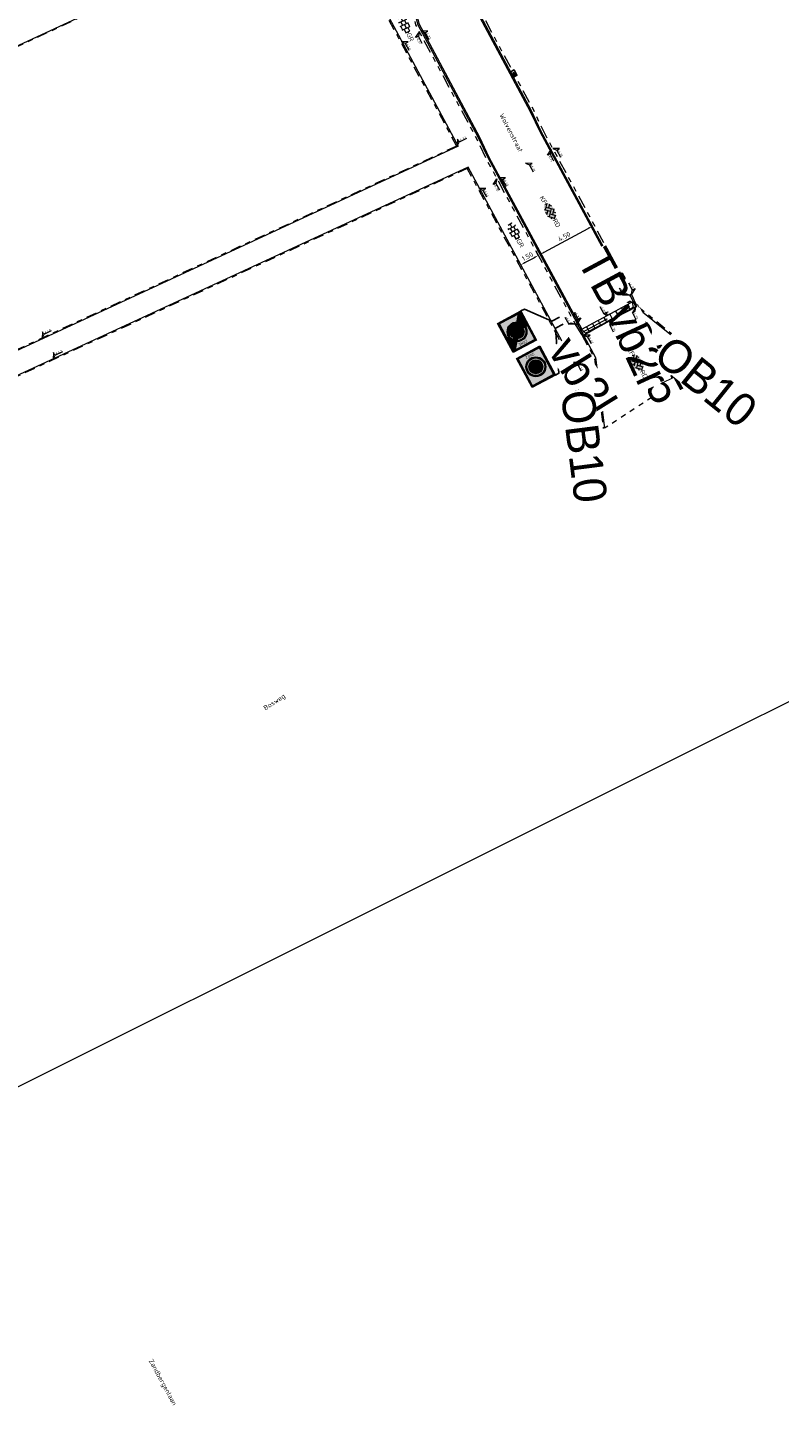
# Model space of a CAD drawing. Header units: metres. Extents: x 155090 to 155676, y 461362 to 461889.
# Tile 8 of 98: x 155318 to 155375, y 461397 to 461503. Entities that reach past the tile are written whole.
import ezdxf
from ezdxf.enums import TextEntityAlignment as Align

# ---------------------------------------------------------------- set-up
doc = ezdxf.new("R2018")
doc.units = ezdxf.units.M
for name, pattern in [('VH-OPSLUITBAND-SO', [10, 4, -2, 2, -2]), ('VH-TROTTOIRBAND_130-150', [15, 5, -2, 2, -2, 2, -2]), ('XX-HIDDEN', [4, 2, -2]), ('ZZ-HIDDEN-SO', [4, 2, -2])]:
    doc.linetypes.add(name, pattern=pattern)
doc.layers.get('0').update_dxf_attribs({"lineweight": 18})
doc.layers.get('Defpoints').update_dxf_attribs({"lineweight": 18})
for name, color, linetype, lineweight in [('B-WE-VH-KANTOPSLUITING_OPSLUITBAND_60X200-G', 150, 'VH-OPSLUITBAND-SO', 18), ('B-WE-VH-MATERIAALGRENS-G', 7, 'ZZ-HIDDEN-SO', 18), ('N-WE-IE-MEUBILAIR_WEGMEUBILAIR-S-200', 7, 'Continuous', 25), ('N-WE-RI-OVERIG_RIOOLPUT_INSPECTIE-S-200', 10, 'Continuous', 25), ('N-WE-VH-KANTOPSLUITING-T18', 10, 'Continuous', 18), ('N-WE-VH-KANTOPSLUITING_INRIT-130 150-S', 210, 'Continuous', 18), ('N-WE-VH-KANTOPSLUITING_OPSLUITBAND_100X200-G', 150, 'VH-OPSLUITBAND-SO', 18), ('N-WE-VH-KANTOPSLUITING_TROTTOIRBAND_130 150X250-G', 210, 'VH-TROTTOIRBAND_130-150', 18), ('N-WE-VH-KANTOPSLUITING_VERLOOPBAND-S', 7, 'Continuous', 18), ('N-WE-VH-KANTOPSLUITING_VOORKANT_BAND-G', 50, 'Continuous', 18), ('N-WE-VH-KANTVERHARDING_STREKLAAG-G', 60, 'Continuous', 18), ('N-WE-VH-MATERIAAL_GRENS-G', 7, 'XX-HIDDEN', 18), ('N-WE-VH-VERHARDING_SBS-KF-KLEUR-KV-S', 7, 'Continuous', 18), ('N-WE-VH-VERHARDING_TEGEL-KLEUR-DUN-S', 7, 'Continuous', 18), ('N-WE-VW-VERKEERSTEKEN_BORD_ZONEBORD-S-200', 7, 'Continuous', 25), ('X-XX-AL-HOOGTELABEL-S', 7, 'Continuous', 18), ('X-XX-AL-M', 7, 'Continuous', 18), ('X-XX-AL-T18', 10, 'Continuous', 18)]:
    doc.layers.add(name, color=color, linetype=linetype, lineweight=lineweight)
doc.layers.add('N-WE-RI-HWA_KOLK-S-200', color=150, linetype='Continuous', lineweight=25, true_color=0x007fff)
doc.layers.add('N-WE-VH-KANTOPSLUITING_INRIT-130 150-G', color=130, linetype='Continuous', lineweight=18, plot=False)
doc.layers.add('X-XX-AL-HULPLIJN', color=4, linetype='Continuous', lineweight=18, plot=False)
doc.styles.add('NLCS-ISO', font='NLCS-ISO.ttf')
doc.styles.add('NLCS-ISO-M200-T18', font='NLCS-ISO.ttf', dxfattribs={"height": 0.36})
doc.styles.add('NLCS-RVV-M200-T25', font='NLCS-RVV.ttf')
doc.dimstyles.new('NLCS-M200-T18-PIJL_L2_H1', dxfattribs={"dimscale": 0.2, "dimtxt": 2.5, "dimasz": 1.8, "dimexe": 2, "dimexo": 2, "dimgap": 0.7, "dimtad": 1, "dimzin": 0, "dimdsep": 46, "dimtxsty": 'NLCS-ISO-M200-T18', "dimcen": 0, "dimdle": 2, "dimclrd": 256, "dimclre": 256, "dimclrt": 10, "dimadec": 1, "dimazin": 0, "dimtfac": 1, "dimtdec": 3, "dimtofl": 0, "dimtmove": 0, "dimatfit": 3, "dimfxl": 2, "dimfxlon": 1, "dimtfillclr": 256, "dimtolj": 1, "dimtzin": 0, "dimlwd": -1, "dimlwe": -1, "dimarcsym": 0})

# ---------------------------------------------------------------- blocks, each defined once
blk = doc.blocks.new('*U32')
h = blk.add_hatch(color=254)
h.dxf.hatch_style = 1
edge = h.paths.add_edge_path()
edge.add_ellipse((-0.07, -0.2), major_axis=(-3.43, 0), ratio=0.525143, start_angle=0, end_angle=360)
at = {"lineweight": 9}
for p, q in [((-3.44, -0.47), (-2.97, 0)), ((-3.31, 0.34), (-1.48, -1.48)), ((-2.52, 1.03), (-1.48, 0)), ((-2.23, -0.74), (0, 1.48)), ((-2.23, 0.74), (-1.57, 1.4)), ((-1.77, -1.77), (0, 0)), ((-0.74, 0.74), (1.48, -1.48)), ((-0.1, 1.58), (1.48, 0)), ((0.74, 0.74), (1.4, 1.4)), ((0.74, -0.74), (2.46, 0.98)), ((1.06, -1.91), (2.97, 0)), ((2.23, 0.74), (3.31, -0.34)), ((-0.74, -0.74), (0.5, -1.99)), ((-0.52, -2), (0, -1.48)), ((2.23, -0.74), (2.72, -1.24))]:
    blk.add_line(p, q, dxfattribs=at)
at = {"style": 'NLCS-ISO'}
blk.add_attdef('FORMAAT', text='', height=1.8, dxfattribs=at).set_placement((-3.47, -0.22), align=Align.MIDDLE_RIGHT)
blk.add_attdef('KLEUR', text='', height=1.8, dxfattribs=at).set_placement((3.32, -0.22), align=Align.MIDDLE_LEFT)
blk = doc.blocks.new('*U46')
at = {"lineweight": 9}
for p, q in [((-3.08, 0.75), (-3, 0.75)), ((-3, -0.83), (-3, 0.83)), ((-3, 0), (-1.5, 0)), ((-1.84, 1.5), (-1.5, 1.5)), ((-1.5, -1.6), (-1.5, 1.6)), ((-1.5, 0.75), (0, 0.75)), ((0, -1.78), (0, 1.78)), ((0, 1.5), (1.5, 1.5)), ((0, 0), (1.5, 0)), ((1.5, -1.6), (1.5, 1.6)), ((1.5, 0.75), (3, 0.75)), ((3, -0.83), (3, 0.83)), ((3, 0), (3.39, 0)), ((-3.08, -0.75), (-3, -0.75)), ((-1.84, -1.5), (-1.5, -1.5)), ((-1.5, -0.75), (0, -0.75)), ((0, -1.5), (1.5, -1.5)), ((1.5, -0.75), (3, -0.75))]:
    blk.add_line(p, q, dxfattribs=at)
at = {"style": 'NLCS-ISO'}
blk.add_attdef('FORMAAT', text='', height=1.8, dxfattribs=at).set_placement((-3.18, 0), align=Align.MIDDLE_RIGHT)
blk.add_attdef('KLEUR', text='', height=1.8, dxfattribs=at).set_placement((3.49, 0), align=Align.MIDDLE_LEFT)
blk = doc.blocks.new('*U50')
at = {"lineweight": 30, "flags": 106}
blk.add_attdef('OB', text='', height=0.36, dxfattribs=at).set_placement((0, 0.1), align=Align.BOTTOM_CENTER)
blk = doc.blocks.new('N-SVH-INRITELEMENT_130 150_200X450X500_LINKS')
for p, q in [((0, 0), (0, 0.45)), ((0, 0.45), (0.5, 0.45)), ((0, 0), (0.5, 0)), ((0.09, 0), (0.2, 0.4)), ((0.2, 0.4), (0.5, 0.4)), ((0.5, 0), (0.5, 0.45))]:
    blk.add_line(p, q)
blk = doc.blocks.new('N-SVH-INRITELEMENT_130 150_200X450X500_MIDDEN')
for p, q in [((0, 0), (0, 0.45)), ((0, 0.45), (0.5, 0.45)), ((0, 0.4), (0.5, 0.4)), ((0, 0), (0.5, 0)), ((0.5, 0), (0.5, 0.45))]:
    blk.add_line(p, q)
blk = doc.blocks.new('N-SVH-INRITELEMENT_130 150_200X450X500_RECHTS')
for p, q in [((0, 0), (0, 0.45)), ((0, 0.45), (0.5, 0.45)), ((0, 0.4), (0.3, 0.4)), ((0, 0), (0.5, 0)), ((0.3, 0.4), (0.41, 0)), ((0.5, 0), (0.5, 0.45))]:
    blk.add_line(p, q)
blk = doc.blocks.new('*U205')
for name, p in [('N-SVH-INRITELEMENT_130 150_200X450X500_LINKS', (0, 0)), ('N-SVH-INRITELEMENT_130 150_200X450X500_MIDDEN', (0.5, 0)), ('N-SVH-INRITELEMENT_130 150_200X450X500_MIDDEN', (1, 0)), ('N-SVH-INRITELEMENT_130 150_200X450X500_MIDDEN', (1.5, 0)), ('N-SVH-INRITELEMENT_130 150_200X450X500_MIDDEN', (2, 0)), ('N-SVH-INRITELEMENT_130 150_200X450X500_MIDDEN', (2.5, 0)), ('N-SVH-INRITELEMENT_130 150_200X450X500_MIDDEN', (3, 0)), ('N-SVH-INRITELEMENT_130 150_200X450X500_MIDDEN', (3.5, 0)), ('N-SVH-INRITELEMENT_130 150_200X450X500_RECHTS', (4, 0))]:
    blk.add_blockref(name, p)
blk = doc.blocks.new('SVH-VERLOOPBAND_TROTTOIRBAND 130 150X250 HD_OPSLUITBAND 100X200 HD_RECHTS_L1000-MM_DYN')
blk.add_lwpolyline([(1000, 100), (900, 100), (100, 150), (0, 150), (0, 0), (1000, 0)], close=True)
blk.add_lwpolyline([(100, 20), (0, 20), (100, 20), (900, 0)])
blk = doc.blocks.new('SVH-VERLOOPBAND_TROTTOIRBAND 130 150X250 HD_OPSLUITBAND 100X200 HD_LINKS_L1000-MM_DYN')
blk.add_lwpolyline([(0, 0.1), (0.1, 0.1), (0.9, 0.15), (1, 0.15), (1, 0), (0, 0)], close=True)
blk.add_lwpolyline([(0.9, 0.02), (1, 0.02), (0.9, 0.02), (0.1, 0)])
blk = doc.blocks.new('*U118')
at = {"lineweight": 30, "flags": 106}
blk.add_attdef('OB', text='', height=0.36, dxfattribs=at).set_placement((0, 0.1), align=Align.BOTTOM_CENTER)
blk = doc.blocks.new('*U119')
at = {"lineweight": 30, "flags": 106}
blk.add_attdef('OB', text='', height=0.36, dxfattribs=at).set_placement((0, 0.1), align=Align.BOTTOM_CENTER)
blk = doc.blocks.new('*U51')
at = {"lineweight": 30, "flags": 106}
blk.add_attdef('OB', text='', height=0.36, dxfattribs=at).set_placement((0, 0.1), align=Align.BOTTOM_CENTER)
blk = doc.blocks.new('*U250')
at = {"lineweight": 18}
for p, q in [((-8.7, 2.1), (-2.5, 2.1)), ((-2.5, 2.1), (-2.5, 4.5)), ((-2.5, 4.5), (0, 0)), ((0, 0), (-2.5, 2.1))]:
    blk.add_line(p, q, dxfattribs=at)
at = {"lineweight": 18, "style": 'NLCS-ISO'}
blk.add_attdef('...', text='', height=1.8, dxfattribs=at).set_placement((-5.6, 1.6), align=Align.BOTTOM_CENTER)
blk = doc.blocks.new('*U358')
at = {"lineweight": 18}
for p, q in [((2.5, 1), (0, 0)), ((0, 0), (2.5, -1.4)), ((2.5, -1.4), (2.5, 1)), ((8.7, -1.4), (2.5, -1.4))]:
    blk.add_line(p, q, dxfattribs=at)
at = {"lineweight": 18, "style": 'NLCS-ISO'}
blk.add_attdef('...', text='', height=1.8, dxfattribs=at).set_placement((5.6, -1.8), align=Align.BOTTOM_CENTER)
blk = doc.blocks.new('*U15')
at = {"lineweight": 18}
for p, q in [((2.5, 4.5), (0, 0)), ((0, 0), (2.5, 2.1)), ((2.5, 2.1), (2.5, 4.5)), ((8.7, 2.1), (2.5, 2.1))]:
    blk.add_line(p, q, dxfattribs=at)
at = {"lineweight": 18, "style": 'NLCS-ISO'}
blk.add_attdef('...', text='', height=1.8, dxfattribs=at).set_placement((5.6, 1.6), align=Align.BOTTOM_CENTER)
blk = doc.blocks.new('*U403')
at = {"lineweight": 18}
for p, q in [((-2.5, -1.4), (-2.5, 1)), ((-2.5, 1), (0, 0)), ((0, 0), (-2.5, -1.4)), ((-8.7, -1.4), (-2.5, -1.4))]:
    blk.add_line(p, q, dxfattribs=at)
at = {"lineweight": 18, "style": 'NLCS-ISO'}
blk.add_attdef('...', text='', height=1.8, dxfattribs=at).set_placement((-5.6, -1.8), align=Align.BOTTOM_CENTER)
blk = doc.blocks.new('SRI-KOLK_TROTTOIR-SO')
blk.add_hatch(color=256).paths.add_polyline_path([(1.125, 1.5), (-1.125, 1.5), (-1.125, 0)])
blk.add_line((-1.125, 0), (1.125, 1.5))
at = {"flags": 128}
blk.add_lwpolyline([(-1.125, 0), (1.125, 0), (1.125, 1.5), (-1.125, 1.5)], close=True, dxfattribs=at)
blk = doc.blocks.new('SRI-KOLK_RWS-SO')
h = blk.add_hatch(color=256)
h.dxf.hatch_style = 1
h.paths.add_polyline_path([(0, 0), (1.125, 0), (1.125, 1.5), (0, 1.5)])
blk.add_line((0, 0), (0, 1.5))
blk.add_lwpolyline([(-1.125, 0), (1.125, 0), (1.125, 1.5), (-1.125, 1.5)], close=True)
blk = doc.blocks.new('N-SVW-VERKEERSTEKEN_BORD_ZONEBORD BEGIN_A01_030-SO')
at = {"true_color": 0xffffff}
h = blk.add_hatch(color=7, dxfattribs=at)
h.dxf.hatch_style = 1
h.paths.add_polyline_path([(5, 6.25), (-5, 6.25), (-5, 0), (-4.76, 0), (-4.76, 5.49, -0.414214), (-4.23, 6.01), (4.25, 6.01, -0.414214), (4.77, 5.49), (4.77, 0), (5, 0)])
at = {"true_color": 0x191919}
h = blk.add_hatch(color=250, dxfattribs=at)
h.dxf.hatch_style = 1
h.paths.add_polyline_path([(-4.49, 5.49, -0.414214), (-4.23, 5.75), (4.25, 5.75, -0.414214), (4.51, 5.49), (4.51, 0), (4.77, 0), (4.77, 5.49, 0.414214), (4.25, 6.01), (-4.23, 6.01, 0.414214), (-4.76, 5.49), (-4.76, 0), (-4.49, 0)])
at = {"true_color": 0xffffff}
h = blk.add_hatch(color=7, dxfattribs=at)
h.dxf.hatch_style = 1
h.paths.add_polyline_path([(4.51, 5.49, 0.414214), (4.25, 5.75), (-4.23, 5.75, 0.414214), (-4.49, 5.49), (-4.49, 0), (-3.75, 0, -1), (3.75, 0), (4.51, 0)])
h = blk.add_hatch(color=7, dxfattribs=at)
h.dxf.hatch_style = 1
h.paths.add_polyline_path([(5, 0), (4.77, 0), (4.77, -5.49, -0.414214), (4.25, -6.02), (-4.23, -6.02, -0.414214), (-4.76, -5.49), (-4.76, 0), (-5, 0), (-5, -6.25), (5, -6.25)])
at = {"true_color": 0x191919}
h = blk.add_hatch(color=250, dxfattribs=at)
h.dxf.hatch_style = 1
h.paths.add_polyline_path([(-4.49, 0), (-4.76, 0), (-4.76, -5.49, 0.414214), (-4.23, -6.02), (4.25, -6.02, 0.414214), (4.77, -5.49), (4.77, 0), (4.51, 0), (4.51, -5.49, -0.414214), (4.25, -5.75), (-4.23, -5.75, -0.414214), (-4.49, -5.49)])
at = {"true_color": 0xffffff}
h = blk.add_hatch(color=7, dxfattribs=at)
h.dxf.hatch_style = 1
h.paths.add_polyline_path([(-3.75, 0), (-4.49, 0), (-4.49, -5.49, 0.414214), (-4.23, -5.75), (4.25, -5.75, 0.414214), (4.51, -5.49), (4.51, 0), (3.75, 0, -1)])
at = {"true_color": 0xff0000}
h = blk.add_hatch(color=1, dxfattribs=at)
h.dxf.hatch_style = 1
h.paths.add_polyline_path([(-3.75, 0), (-3.55, 0, -1), (3.55, 0), (3.75, 0, 1)])
h = blk.add_hatch(color=1, dxfattribs=at)
h.dxf.hatch_style = 1
h.paths.add_polyline_path([(3.75, 0), (3.55, 0, -1), (-3.55, 0), (-3.75, 0, 1)])
at = {"true_color": 0xffffff}
h = blk.add_hatch(color=7, dxfattribs=at)
h.dxf.hatch_style = 1
h.paths.add_polyline_path([(-3.55, 0), (-3.35, 0, -1), (3.35, 0), (3.55, 0, 1)])
h = blk.add_hatch(color=7, dxfattribs=at)
h.dxf.hatch_style = 1
h.paths.add_polyline_path([(3.55, 0), (3.35, 0, -1), (-3.35, 0), (-3.55, 0, 1)])
at = {"true_color": 0xff0000}
h = blk.add_hatch(color=1, dxfattribs=at)
h.dxf.hatch_style = 1
h.paths.add_polyline_path([(-3.35, 0), (-2.65, 0, -1), (2.65, 0), (3.35, 0, 1)])
h = blk.add_hatch(color=1, dxfattribs=at)
h.dxf.hatch_style = 1
h.paths.add_polyline_path([(3.35, 0), (2.65, 0, -1), (-2.65, 0), (-3.35, 0, 1)])
at = {"true_color": 0xffffff}
h = blk.add_hatch(color=7, dxfattribs=at)
h.dxf.hatch_style = 1
h.paths.add_polyline_path([(-2.65, 0), (2.65, 0, 1)])
h = blk.add_hatch(color=7, dxfattribs=at)
h.dxf.hatch_style = 1
h.paths.add_polyline_path([(2.65, 0), (-2.65, 0, 1)])
at = {"color": 251, "lineweight": 0, "true_color": 0x4b4b4b}
blk.add_lwpolyline([(-5, 6.25), (5, 6.25), (5, -6.25), (-5, -6.25)], close=True, dxfattribs=at)
at = {"color": 250, "lineweight": 0, "true_color": 0x191919}
for points in [[(-4.23, 6.01), (4.25, 6.01, -0.414214), (4.77, 5.49), (4.77, -5.49, -0.414214), (4.25, -6.02), (-4.23, -6.02, -0.414214), (-4.76, -5.49), (-4.76, 5.49, -0.414214)], [(-4.23, 5.75), (4.25, 5.75, -0.414214), (4.51, 5.49), (4.51, -5.49, -0.414214), (4.25, -5.75), (-4.23, -5.75, -0.414214), (-4.49, -5.49), (-4.49, 5.49, -0.414214)]]:
    blk.add_lwpolyline(points, format="xyb", close=True, dxfattribs=at)
at = {"color": 1, "lineweight": 0, "true_color": 0xff0000}
blk.add_circle((0, 0), 3.75, dxfattribs=at)
at = {"color": 7, "lineweight": 0, "true_color": 0xffffff}
for radius in [3.55, 3.35, 2.65]:
    blk.add_circle((0, 0), radius, dxfattribs=at)
at = {"color": 250, "true_color": 0x191919, "style": 'NLCS-RVV-M200-T25'}
for s, height, p in [('ZONE', 1, (0.02, 4.71)), ('30', 2.5, (0.1, 0))]:
    blk.add_text(s, height=height, dxfattribs=at).set_placement(p, align=Align.MIDDLE_CENTER)
blk.add_attdef('RVV_ONDERSCHRIFT', text='', height=1, dxfattribs=at).set_placement((0.02, -4.72), align=Align.MIDDLE_CENTER)
blk = doc.blocks.new('N-SVW-VERKEERSTEKEN_BORD_ZONEBORD EINDE_A01_030-SO')
at = {"true_color": 0xffffff}
h = blk.add_hatch(color=7, dxfattribs=at)
h.dxf.hatch_style = 1
h.paths.add_polyline_path([(5, 6.25), (-5, 6.25), (-5, 0), (-4.76, 0), (-4.76, 5.49, -0.414214), (-4.23, 6.01), (4.25, 6.01, -0.414214), (4.77, 5.49), (4.77, 0), (5, 0)])
at = {"true_color": 0x191919}
h = blk.add_hatch(color=250, dxfattribs=at)
h.dxf.hatch_style = 1
h.paths.add_polyline_path([(-4.49, 5.49, -0.414214), (-4.23, 5.75), (4.25, 5.75, -0.414214), (4.51, 5.49), (4.51, 0), (4.77, 0), (4.77, 5.49, 0.414214), (4.25, 6.01), (-4.23, 6.01, 0.414214), (-4.76, 5.49), (-4.76, 0), (-4.49, 0)])
at = {"true_color": 0xffffff}
h = blk.add_hatch(color=7, dxfattribs=at)
h.dxf.hatch_style = 1
h.paths.add_polyline_path([(3.75, 5.75), (-4.23, 5.75, 0.414214), (-4.49, 5.49), (-4.49, 0), (-3.75, 0, -0.568765), (1.79, 3.29)])
at = {"true_color": 0x191919}
h = blk.add_hatch(color=250, dxfattribs=at)
h.dxf.hatch_style = 1
h.paths.add_polyline_path([(-4.49, -4.98), (4.09, 5.75), (3.75, 5.75), (-4.49, -4.56)])
h = blk.add_hatch(color=250, dxfattribs=at)
h.dxf.hatch_style = 1
edge = h.paths.add_edge_path()
edge.add_line((-4.49, -5.4), (4.39, 5.7))
edge.add_arc((4.25, 5.49), 0.262, 0, 55.923, ccw=False)
edge.add_line((4.51, 5.49), (4.51, 5.42))
edge.add_line((4.51, 5.42), (-4.39, -5.7))
edge.add_arc((-4.23, -5.49), 0.263, 180, 232.4876, ccw=False)
edge.add_line((-4.49, -5.49), (-4.49, -5.4))
at = {"true_color": 0xffffff}
h = blk.add_hatch(color=7, dxfattribs=at)
h.dxf.hatch_style = 1
h.paths.add_polyline_path([(4.39, 5.7, 0.149795), (4.25, 5.75), (4.09, 5.75), (2.02, 3.16, -0.017667), (2.24, 3.01)])
h = blk.add_hatch(color=7, dxfattribs=at)
h.dxf.hatch_style = 1
h.paths.add_polyline_path([(4.51, 5), (4.51, 5.42), (2.44, 2.84, -0.017667), (2.64, 2.66)])
h = blk.add_hatch(color=7, dxfattribs=at)
h.dxf.hatch_style = 1
h.paths.add_polyline_path([(5, 0), (4.77, 0), (4.77, -5.49, -0.414214), (4.25, -6.02), (-4.23, -6.02, -0.414214), (-4.76, -5.49), (-4.76, 0), (-5, 0), (-5, -6.25), (5, -6.25)])
at = {"true_color": 0x191919}
h = blk.add_hatch(color=250, dxfattribs=at)
h.dxf.hatch_style = 1
h.paths.add_polyline_path([(-4.49, 0), (-4.76, 0), (-4.76, -5.49, 0.414214), (-4.23, -6.02), (4.25, -6.02, 0.414214), (4.77, -5.49), (4.77, 0), (4.51, 0), (4.51, -5.49, -0.414214), (4.25, -5.75), (-4.23, -5.75, -0.414214), (-4.49, -5.49)])
at = {"true_color": 0xffffff}
h = blk.add_hatch(color=7, dxfattribs=at)
h.dxf.hatch_style = 1
h.paths.add_polyline_path([(-3.75, 0), (-4.49, 0), (-4.49, -4.56), (-2.82, -2.47, -0.181674)])
at = {"true_color": 0x191919}
h = blk.add_hatch(color=250, dxfattribs=at)
h.dxf.hatch_style = 1
h.paths.add_polyline_path([(-4.1, -5.75), (4.51, 5), (4.51, 4.58), (-3.76, -5.75)])
at = {"true_color": 0xffffff}
h = blk.add_hatch(color=7, dxfattribs=at)
h.dxf.hatch_style = 1
h.paths.add_polyline_path([(4.51, 0), (3.75, 0, -0.568765), (-1.79, -3.29), (-3.76, -5.75), (4.25, -5.75, 0.414214), (4.51, -5.49)])
at = {"true_color": 0xafafaf}
h = blk.add_hatch(color=253, dxfattribs=at)
h.dxf.hatch_style = 1
h.paths.add_polyline_path([(-3.75, 0), (-3.55, 0, -1), (3.55, 0), (3.75, 0, 1)])
h = blk.add_hatch(color=253, dxfattribs=at)
h.dxf.hatch_style = 1
h.paths.add_polyline_path([(3.75, 0), (3.55, 0, -1), (-3.55, 0), (-3.75, 0, 1)])
at = {"true_color": 0xffffff}
h = blk.add_hatch(color=7, dxfattribs=at)
h.dxf.hatch_style = 1
h.paths.add_polyline_path([(-3.55, 0), (-3.35, 0, -1), (3.35, 0), (3.55, 0, 1)])
h = blk.add_hatch(color=7, dxfattribs=at)
h.dxf.hatch_style = 1
h.paths.add_polyline_path([(3.55, 0), (3.35, 0, -1), (-3.35, 0), (-3.55, 0, 1)])
at = {"true_color": 0xafafaf}
h = blk.add_hatch(color=253, dxfattribs=at)
h.dxf.hatch_style = 1
h.paths.add_polyline_path([(-3.35, 0), (-2.65, 0, -1), (2.65, 0), (3.35, 0, 1)])
h = blk.add_hatch(color=253, dxfattribs=at)
h.dxf.hatch_style = 1
h.paths.add_polyline_path([(3.35, 0), (2.65, 0, -1), (-2.65, 0), (-3.35, 0, 1)])
at = {"true_color": 0xffffff}
h = blk.add_hatch(color=7, dxfattribs=at)
h.dxf.hatch_style = 1
h.paths.add_polyline_path([(-2.65, 0), (2.65, 0, 1)])
h = blk.add_hatch(color=7, dxfattribs=at)
h.dxf.hatch_style = 1
h.paths.add_polyline_path([(2.65, 0), (-2.65, 0, 1)])
h = blk.add_hatch(color=7, dxfattribs=at)
h.dxf.hatch_style = 1
h.paths.add_polyline_path([(4.51, 4.58), (2.82, 2.47, -0.181674), (3.75, 0), (4.51, 0)])
h = blk.add_hatch(color=7, dxfattribs=at)
h.dxf.hatch_style = 1
h.paths.add_polyline_path([(-2.44, -2.84, -0.017667), (-2.64, -2.66), (-4.49, -4.98), (-4.49, -5.4)])
h = blk.add_hatch(color=7, dxfattribs=at)
h.dxf.hatch_style = 1
h.paths.add_polyline_path([(-2.02, -3.16, -0.017667), (-2.24, -3.01), (-4.39, -5.7, 0.165156), (-4.23, -5.75), (-4.1, -5.75)])
at = {"color": 251, "lineweight": 0, "true_color": 0x4b4b4b}
blk.add_lwpolyline([(-5, 6.25), (5, 6.25), (5, -6.25), (-5, -6.25)], close=True, dxfattribs=at)
at = {"color": 250, "lineweight": 0, "true_color": 0x191919}
for points in [[(-4.23, 6.01), (4.25, 6.01, -0.414214), (4.77, 5.49), (4.77, -5.49, -0.414214), (4.25, -6.02), (-4.23, -6.02, -0.414214), (-4.76, -5.49), (-4.76, 5.49, -0.414214)], [(-4.23, 5.75), (4.25, 5.75, -0.414214), (4.51, 5.49), (4.51, -5.49, -0.414214), (4.25, -5.75), (-4.23, -5.75, -0.414214), (-4.49, -5.49), (-4.49, 5.49, -0.414214)], [(-4.49, -5.4), (4.39, 5.7, -0.248971), (4.51, 5.49), (4.51, 5.42), (-4.39, -5.7, -0.23311), (-4.49, -5.49)]]:
    blk.add_lwpolyline(points, format="xyb", close=True, dxfattribs=at)
for points in [[(-4.49, -4.98), (4.09, 5.75), (3.75, 5.75), (-4.49, -4.56)], [(-4.1, -5.75), (4.51, 5), (4.51, 4.58), (-3.76, -5.75)]]:
    blk.add_lwpolyline(points, close=True, dxfattribs=at)
at = {"color": 253, "lineweight": 0, "true_color": 0xafafaf}
for radius in [3.75, 3.55, 3.35, 2.65]:
    blk.add_circle((0, 0), radius, dxfattribs=at)
at = {"color": 250, "true_color": 0x191919, "style": 'NLCS-RVV-M200-T25'}
blk.add_text('ZONE', height=1, dxfattribs=at).set_placement((0.02, 4.71), align=Align.MIDDLE_CENTER)
at = {"color": 253, "true_color": 0xafafaf, "style": 'NLCS-RVV-M200-T25'}
blk.add_text('30', height=2.5, dxfattribs=at).set_placement((0.1, 0), align=Align.MIDDLE_CENTER)
at = {"color": 250, "true_color": 0x191919, "style": 'NLCS-RVV-M200-T25'}
blk.add_attdef('RVV_ONDERSCHRIFT', text='', height=1, dxfattribs=at).set_placement((0.02, -4.72), align=Align.MIDDLE_CENTER)
blk = doc.blocks.new('SRI-PUT_INSPECTIE-SO')
at = {"flags": 128}
blk.add_lwpolyline([(-2, -2), (2, -2), (2, 2), (-2, 2)], close=True, dxfattribs=at)
blk.add_circle((0, 0), 2)
at = {"style": 'NLCS-ISO'}
blk.add_text('I', height=2.5, dxfattribs=at).set_placement((0, -0.01), align=Align.MIDDLE_CENTER)
blk = doc.blocks.new('*U522')
at = {"flags": 128}
blk.add_lwpolyline([(0, 0), (3.25, 0), (10.21, -8.97), (11.71, -8.97)], dxfattribs=at)
blk = doc.blocks.new('*U523')
at = {"flags": 128}
blk.add_lwpolyline([(0, 0), (3.25, 0), (10.2, -15.54), (11.7, -15.54)], dxfattribs=at)
blk = doc.blocks.new('*U334')
at = {"lineweight": 18}
for p, q in [((2.5, -2), (0, 0)), ((0, 0), (2.5, -4.4)), ((2.5, -4.4), (2.5, -2)), ((8.7, -4.4), (2.5, -4.4))]:
    blk.add_line(p, q, dxfattribs=at)
at = {"lineweight": 18, "style": 'NLCS-ISO'}
blk.add_attdef('...', text='', height=1.8, dxfattribs=at).set_placement((5.6, -4.8), align=Align.BOTTOM_CENTER)
blk = doc.blocks.new('*U388')
at = {"lineweight": 18}
for p, q in [((-2.5, -2), (0, 0)), ((0, 0), (-2.5, -4.4)), ((-8.7, -4.4), (-2.5, -4.4)), ((-2.5, -4.4), (-2.5, -2))]:
    blk.add_line(p, q, dxfattribs=at)
at = {"lineweight": 18, "style": 'NLCS-ISO'}
blk.add_attdef('...', text='', height=1.8, dxfattribs=at).set_placement((-5.6, -4.8), align=Align.BOTTOM_CENTER)
blk = doc.blocks.new('*D524')
at = {"layer": 'X-XX-AL-M', "transparency": 16777216}
for p, q in [((155356.48, 461485.94), (155356.29, 461486.29)), ((155355.16, 461485.22), (155354.97, 461485.58)), ((155355.47, 461485.39), (155356.16, 461485.76))]:
    blk.add_line(p, q, dxfattribs=at)
for points in [[(155355.44, 461485.45), (155355.5, 461485.34), (155355.16, 461485.22)], [(155356.13, 461485.82), (155356.19, 461485.71), (155356.48, 461485.94)]]:
    blk.add_solid(points, dxfattribs=at)
at = {"layer": 'X-XX-AL-M', "color": 10, "transparency": 16777216, "insert": (155355.66, 461485.86), "char_height": 0.36, "attachment_point": 5, "rotation": 28.3489, "style": 'NLCS-ISO-M200-T18', "bg_fill": 3, "box_fill_scale": 1.1, "bg_fill_color": 256, "bg_fill_true_color": 13158600, "bg_fill_transparency": 0}
blk.add_mtext('\\A1;1.50', dxfattribs=at)
at = {"layer": 'Defpoints', "color": 0, "transparency": 16777216}
for p in [(155355.16, 461485.22), (155356.48, 461485.94), (155356.48, 461485.94)]:
    blk.add_point(p, dxfattribs=at)
blk = doc.blocks.new('*D525')
at = {"layer": 'Defpoints', "color": 0, "transparency": 16777216}
for p in [(155360.57, 461488.14), (155360.57, 461488.14), (155356.61, 461486.01)]:
    blk.add_point(p, dxfattribs=at)
at = {"layer": 'X-XX-AL-M', "transparency": 16777216}
for p, q in [((155360.57, 461488.14), (155360.38, 461488.5)), ((155356.92, 461486.18), (155360.25, 461487.97)), ((155356.61, 461486.01), (155356.42, 461486.36))]:
    blk.add_line(p, q, dxfattribs=at)
for points in [[(155360.22, 461488.03), (155360.28, 461487.92), (155360.57, 461488.14)], [(155356.9, 461486.23), (155356.95, 461486.12), (155356.61, 461486.01)]]:
    blk.add_solid(points, dxfattribs=at)
at = {"layer": 'X-XX-AL-M', "color": 10, "transparency": 16777216, "insert": (155358.44, 461487.36), "char_height": 0.36, "attachment_point": 5, "rotation": 28.3489, "style": 'NLCS-ISO-M200-T18', "bg_fill": 3, "box_fill_scale": 1.1, "bg_fill_color": 256, "bg_fill_true_color": 13158600, "bg_fill_transparency": 0}
blk.add_mtext('\\A1;4.50', dxfattribs=at)

msp = doc.modelspace()

# ---------------------------------------------------------------- linework, layer by layer
at = {"layer": 'B-WE-VH-KANTOPSLUITING_OPSLUITBAND_60X200-G', "ltscale": 0.2, "flags": 128}
for points in [[(155286, 461487.303), (155340.476, 461512.526)], [(155350.308, 461494.191), (155295.765, 461468.926)], [(155351.119, 461492.495), (155293.374, 461465.827)]]:
    msp.add_lwpolyline(points, dxfattribs=at)
at = {"layer": 'B-WE-VH-MATERIAALGRENS-G', "ltscale": 0.1, "flags": 128}
for points in [[(155350.308, 461494.191), (155350.335, 461494.138)], [(155351.119, 461492.494), (155351.21, 461492.536)]]:
    msp.add_lwpolyline(points, dxfattribs=at)
at = {"layer": 'N-WE-VH-KANTOPSLUITING_INRIT-130 150-G', "flags": 128}
msp.add_lwpolyline([(155363.749, 461482.248), (155359.788, 461480.112)], dxfattribs=at)
at = {"layer": 'N-WE-VH-KANTOPSLUITING_OPSLUITBAND_100X200-G', "ltscale": 0.2, "flags": 128}
for points in [[(155340.476, 461512.526), (155340.476, 461512.526), (155350.308, 461494.191)], [(155359.042, 461477.809), (155351.119, 461492.495)], [(155369.162, 461477.912), (155363.934, 461482.116)], [(155359.798, 461479.884), (155360.705, 461478.202), (155361.385, 461472.866)]]:
    msp.add_lwpolyline(points, dxfattribs=at)
at = {"layer": 'N-WE-VH-KANTOPSLUITING_TROTTOIRBAND_130 150X250-G', "ltscale": 0.2, "flags": 128}
for points in [[(155345.161, 461510.708), (155345.606, 461509.887), (155347.209, 461503.354), (155351.817, 461494.762), (155352.529, 461493.25), (155359.336, 461480.634)], [(155352.484, 461503.676), (155356.106, 461496.92), (155356.816, 461495.414), (155363.56, 461482.914)]]:
    msp.add_lwpolyline(points, dxfattribs=at)
at = {"layer": 'N-WE-VH-KANTOPSLUITING_VOORKANT_BAND-G', "ltscale": 0.2, "flags": 128}
for points in [[(155323.86, 461550.464), (155331.658, 461535.696), (155332.641, 461534.092), (155345.747, 461509.942), (155347.351, 461503.409), (155351.951, 461494.829), (155352.663, 461493.318), (155360.802, 461478.233), (155361.484, 461472.879)], [(155285.881, 461487.314), (155340.538, 461512.621)], [(155340.538, 461512.621), (155350.427, 461494.18)], [(155369.099, 461477.834), (155363.856, 461482.05), (155356.682, 461495.346), (155355.972, 461496.853), (155351.585, 461505.034), (155349.979, 461511.578), (155349.944, 461511.644), (155351.613, 461512.55)], [(155350.427, 461494.18), (155350.427, 461494.18), (155295.702, 461468.831)], [(155359.13, 461477.857), (155351.181, 461492.59), (155293.367, 461465.89)]]:
    msp.add_lwpolyline(points, dxfattribs=at)
at = {"layer": 'N-WE-VH-KANTVERHARDING_STREKLAAG-G', "ltscale": 0.2, "flags": 128}
for points in [[(155336.799, 461535.645), (155344.655, 461521.169), (155349.88, 461511.54), (155351.486, 461504.996), (155355.878, 461496.806), (155356.588, 461495.299), (155363.549, 461482.397)], [(155333.028, 461533.599), (155345.846, 461509.98), (155347.449, 461503.447), (155352.045, 461494.877), (155352.757, 461493.365), (155359.774, 461480.359)]]:
    msp.add_lwpolyline(points, dxfattribs=at)
at = {"layer": 'N-WE-VH-MATERIAAL_GRENS-G', "ltscale": 0.2, "flags": 128}
msp.add_lwpolyline([(155369.09, 461477.85), (155361.484, 461472.879)], dxfattribs=at)
at = {"layer": 'X-XX-AL-HULPLIJN'}
msp.add_lwpolyline([(155438.147, 461483.593), (155364.817, 461630.348), (155192.29, 461544.14), (155265.621, 461397.385)], close=True, dxfattribs=at)

# ---------------------------------------------------------------- block references
at = {"layer": 'N-WE-IE-MEUBILAIR_WEGMEUBILAIR-S-200', "yscale": 0.2, "zscale": 0.2}
for name, p, xscale, rotation in [('*U522', (155358.08, 461481.27), 0.2, 208.1878385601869), ('*U523', (155358.364, 461480.742), -0.2, 28.19286018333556)]:
    msp.add_blockref(name, p, dxfattribs=dict(at, xscale=xscale, rotation=rotation))
at = {"layer": 'N-WE-RI-HWA_KOLK-S-200', "xscale": 0.2, "yscale": 0.2, "zscale": 0.2}
for name, p, rotation in [('SRI-KOLK_RWS-SO', (155354.498, 461499.602), 298.2020638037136), ('SRI-KOLK_TROTTOIR-SO', (155362.668, 461484.251), 298.3488883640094)]:
    msp.add_blockref(name, p, dxfattribs=dict(at, rotation=rotation))
at = {"layer": 'N-WE-RI-OVERIG_RIOOLPUT_INSPECTIE-S-200', "xscale": 0.25, "yscale": 0.25, "zscale": 0.25, "rotation": 28.56407164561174}
msp.add_blockref('SRI-PUT_INSPECTIE-SO', (155362.324, 461482.312), dxfattribs=at)
at = {"layer": 'N-WE-VH-KANTOPSLUITING-T18'}
ref = msp.add_blockref('*U50', (155361.5, 461486.732), dxfattribs=dict(at, xscale=0.7499999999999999, yscale=0.7499999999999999, zscale=0.7499999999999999, rotation=298.348888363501))
lines = msp.add_mtext('TB13/15', dxfattribs={"layer": '0', "insert": (155361.566, 461486.767), "char_height": 2.5, "attachment_point": 1, "rotation": 298.34889, "bg_fill": 3, "box_fill_scale": 1, "bg_fill_color": 256, "bg_fill_transparency": 0})
ref.add_attrib('OB', '', (155361.566, 461486.767), dxfattribs={"flags": 50}).embed_mtext(lines)
ref = msp.add_blockref('*U119', (155363.731, 461482.543), dxfattribs=dict(at, xscale=0.75, yscale=0.75, zscale=0.75, rotation=294.7725539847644))
lines = msp.add_mtext('vb2r', dxfattribs={"layer": '0', "insert": (155363.799, 461482.575), "char_height": 2.5, "attachment_point": 1, "rotation": 294.77255, "bg_fill": 3, "box_fill_scale": 1, "bg_fill_color": 256, "bg_fill_transparency": 0})
ref.add_attrib('OB', '', (155363.799, 461482.575), dxfattribs={"flags": 56}).embed_mtext(lines)
ref = msp.add_blockref('*U118', (155359.197, 461480.064), dxfattribs=dict(at, xscale=0.75, yscale=0.75, zscale=0.75, rotation=301.9252227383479))
lines = msp.add_mtext('vb2l', dxfattribs={"layer": '0', "insert": (155359.26, 461480.103), "char_height": 2.5, "attachment_point": 1, "rotation": 301.92522, "bg_fill": 3, "box_fill_scale": 1, "bg_fill_color": 256, "bg_fill_transparency": 0})
ref.add_attrib('OB', '', (155359.26, 461480.103), dxfattribs={"flags": 10}).embed_mtext(lines)
ref = msp.add_blockref('*U51', (155366.548, 461480.014), dxfattribs=dict(at, xscale=0.75, yscale=0.75, zscale=0.75, rotation=321.1982539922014))
lines = msp.add_mtext('OB10', dxfattribs={"layer": '0', "insert": (155366.595, 461480.072), "char_height": 2.5, "attachment_point": 1, "rotation": 321.19825, "bg_fill": 3, "box_fill_scale": 1, "bg_fill_color": 256, "bg_fill_transparency": 0})
ref.add_attrib('OB', '', (155366.595, 461480.072), dxfattribs={"flags": 42}).embed_mtext(lines)
ref = msp.add_blockref('*U51', (155360.573, 461475.914), dxfattribs=dict(at, xscale=0.7500000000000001, yscale=0.7500000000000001, zscale=0.7500000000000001, rotation=277.2572357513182))
lines = msp.add_mtext('OB10', dxfattribs={"layer": '0', "insert": (155360.647, 461475.924), "char_height": 2.5, "attachment_point": 1, "rotation": 277.25724, "bg_fill": 3, "box_fill_scale": 1, "bg_fill_color": 256, "bg_fill_transparency": 0})
ref.add_attrib('OB', '', (155360.647, 461475.924), dxfattribs={"flags": 18}).embed_mtext(lines)
at = {"layer": 'N-WE-VH-KANTOPSLUITING_INRIT-130 150-S', "rotation": 208.3488883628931}
msp.add_blockref('*U205', (155363.642, 461482.446), dxfattribs=at)
at = {"layer": 'N-WE-VH-KANTOPSLUITING_VERLOOPBAND-S', "xscale": 0.001, "yscale": 0.001, "zscale": 0.001, "rotation": 298.3488883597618}
msp.add_blockref('SVH-VERLOOPBAND_TROTTOIRBAND 130 150X250 HD_OPSLUITBAND 100X200 HD_RECHTS_L1000-MM_DYN', (155363.381, 461482.93), dxfattribs=at)
at = {"layer": 'N-WE-VH-KANTOPSLUITING_VERLOOPBAND-S', "rotation": 118.3488883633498}
msp.add_blockref('SVH-VERLOOPBAND_TROTTOIRBAND 130 150X250 HD_OPSLUITBAND 100X200 HD_LINKS_L1000-MM_DYN', (155359.895, 461479.914), dxfattribs=at)
at = {"layer": 'N-WE-VH-VERHARDING_SBS-KF-KLEUR-KV-S', "xscale": 0.2, "yscale": 0.2, "zscale": 0.2, "rotation": 299.809632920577}
for p in [(155357.401, 461489.275), (155363.998, 461477.85)]:
    msp.add_blockref('*U32', p, dxfattribs=at).add_auto_attribs({'FORMAAT': 'KF', 'KLEUR': 'RD'})
at = {"layer": 'N-WE-VH-VERHARDING_TEGEL-KLEUR-DUN-S'}
ref = msp.add_blockref('*U46', (155346.364, 461503.363), dxfattribs=dict(at, xscale=0.2000000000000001, yscale=0.2000000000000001, zscale=0.2000000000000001, rotation=295.3586498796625))
ref.add_attrib('KLEUR', 'GR', dxfattribs={"layer": '0', "height": 0.36, "rotation": 295.35865, "style": 'NLCS-ISO'}).set_placement((155346.664, 461502.732), align=Align.MIDDLE_LEFT)
ref = msp.add_blockref('*U46', (155354.629, 461487.78), dxfattribs=dict(at, xscale=0.2000000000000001, yscale=0.2000000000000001, zscale=0.2000000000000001, rotation=298.3488883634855))
ref.add_attrib('KLEUR', 'GR', dxfattribs={"layer": '0', "height": 0.36, "rotation": 298.34889, "style": 'NLCS-ISO'}).set_placement((155354.96, 461487.164), align=Align.MIDDLE_LEFT)
at = {"layer": 'N-WE-VW-VERKEERSTEKEN_BORD_ZONEBORD-S-200'}
for name, p, xscale, yscale, zscale, rotation in [('N-SVW-VERKEERSTEKEN_BORD_ZONEBORD EINDE_A01_030-SO', (155354.877, 461480.17), 0.1999999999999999, 0.1999999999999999, 0.1999999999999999, 208.1878385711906), ('N-SVW-VERKEERSTEKEN_BORD_ZONEBORD BEGIN_A01_030-SO', (155356.296, 461477.526), 0.2, 0.2, 0.2, 28.23221059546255)]:
    msp.add_blockref(name, p, dxfattribs=dict(at, xscale=xscale, yscale=yscale, zscale=zscale, rotation=rotation))
at = {"layer": 'X-XX-AL-HOOGTELABEL-S'}
ref = msp.add_blockref('*U250', (155346.128, 461502.079), dxfattribs=dict(at, xscale=-0.09999999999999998, yscale=0.09999999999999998, zscale=0.1, rotation=298.4883118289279))
ref.add_attrib('...', '+6.40', dxfattribs={"layer": '0', "lineweight": 18, "height": 0.18, "rotation": 298.48831, "style": 'NLCS-ISO'}).set_placement((155346.538, 461501.668), align=Align.BOTTOM_CENTER)
ref = msp.add_blockref('*U250', (155347.499, 461502.814), dxfattribs=dict(at, xscale=0.09999999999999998, yscale=0.09999999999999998, zscale=0.09999999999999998, rotation=117.8626299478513))
ref.add_attrib('...', '+6.37', dxfattribs={"layer": '0', "lineweight": 18, "height": 0.18, "rotation": 297.86263, "style": 'NLCS-ISO'}).set_placement((155347.327, 461502.094), align=Align.BOTTOM_CENTER)
ref = msp.add_blockref('*U250', (155347.631, 461502.885), dxfattribs=dict(at, xscale=-0.09999999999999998, yscale=0.09999999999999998, zscale=0.1, rotation=298.4883118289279))
ref.add_attrib('...', '+6.27', dxfattribs={"layer": '0', "lineweight": 18, "height": 0.18, "rotation": 298.48831, "style": 'NLCS-ISO'}).set_placement((155348.042, 461502.475), align=Align.BOTTOM_CENTER)
at = {"layer": 'X-XX-AL-HOOGTELABEL-S', "xscale": 0.1, "yscale": 0.1, "zscale": 0.1, "rotation": 26.55025936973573}
for p, values in [((155350.364, 461494.188), {'...': '+6.37'}), ((155319.01, 461479.657), {'...': '+6.40'}), ((155319.849, 461478.079), {'...': '+6.43'})]:
    msp.add_blockref('*U15', p, dxfattribs=at).add_auto_attribs(values)
at = {"layer": 'X-XX-AL-HOOGTELABEL-S'}
ref = msp.add_blockref('*U250', (155357.445, 461493.931), dxfattribs=dict(at, xscale=0.09999999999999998, yscale=0.09999999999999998, zscale=0.09999999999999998, rotation=117.8626299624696))
ref.add_attrib('...', '+6.15', dxfattribs={"layer": '0', "lineweight": 18, "height": 0.18, "rotation": 297.86263, "style": 'NLCS-ISO'}).set_placement((155357.273, 461493.211), align=Align.BOTTOM_CENTER)
ref = msp.add_blockref('*U250', (155357.577, 461494.003), dxfattribs=dict(at, xscale=-0.09999999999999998, yscale=0.09999999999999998, zscale=0.1, rotation=298.4883118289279))
ref.add_attrib('...', '+6.25', dxfattribs={"layer": '0', "lineweight": 18, "height": 0.18, "rotation": 298.48831, "style": 'NLCS-ISO'}).set_placement((155357.987, 461493.592), align=Align.BOTTOM_CENTER)
ref = msp.add_blockref('*U250', (155355.515, 461492.89), dxfattribs=dict(at, xscale=-0.09999999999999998, yscale=0.09999999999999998, zscale=0.1, rotation=298.4883118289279))
ref.add_attrib('...', '+6.21', dxfattribs={"layer": '0', "lineweight": 18, "height": 0.18, "rotation": 298.48831, "style": 'NLCS-ISO'}).set_placement((155355.926, 461492.48), align=Align.BOTTOM_CENTER)
ref = msp.add_blockref('*U250', (155353.353, 461491.723), dxfattribs=dict(at, xscale=0.09999999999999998, yscale=0.09999999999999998, zscale=0.09999999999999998, rotation=117.8626299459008))
ref.add_attrib('...', '+6.38', dxfattribs={"layer": '0', "lineweight": 18, "height": 0.18, "rotation": 297.86263, "style": 'NLCS-ISO'}).set_placement((155353.181, 461491.003), align=Align.BOTTOM_CENTER)
ref = msp.add_blockref('*U250', (155353.484, 461491.794), dxfattribs=dict(at, xscale=-0.09999999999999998, yscale=0.09999999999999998, zscale=0.1, rotation=298.4883118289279))
ref.add_attrib('...', '+6.28', dxfattribs={"layer": '0', "lineweight": 18, "height": 0.18, "rotation": 298.48831, "style": 'NLCS-ISO'}).set_placement((155353.894, 461491.384), align=Align.BOTTOM_CENTER)
ref = msp.add_blockref('*U250', (155351.993, 461490.989), dxfattribs=dict(at, xscale=-0.09999999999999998, yscale=0.09999999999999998, zscale=0.1, rotation=298.4883118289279))
ref.add_attrib('...', '+6.41', dxfattribs={"layer": '0', "lineweight": 18, "height": 0.18, "rotation": 298.48831, "style": 'NLCS-ISO'}).set_placement((155352.403, 461490.579), align=Align.BOTTOM_CENTER)
ref = msp.add_blockref('*U334', (155363.381, 461482.93), dxfattribs=dict(at, xscale=-0.09999999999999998, yscale=0.09999999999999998, zscale=0.1, rotation=298.4883118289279))
ref.add_attrib('...', '+6.19', dxfattribs={"layer": '0', "lineweight": 18, "height": 0.18, "rotation": 298.48831, "style": 'NLCS-ISO'}).set_placement((155362.691, 461483.189), align=Align.BOTTOM_CENTER)
ref = msp.add_blockref('*U15', (155363.513, 461483.002), dxfattribs=dict(at, xscale=-0.09999999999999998, yscale=0.09999999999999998, zscale=0.1, rotation=298.4883118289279))
ref.add_attrib('...', '+6.29', dxfattribs={"layer": '0', "lineweight": 18, "height": 0.18, "rotation": 298.48831, "style": 'NLCS-ISO'}).set_placement((155363.392, 461483.569), align=Align.BOTTOM_CENTER)
ref = msp.add_blockref('*U358', (155361.662, 461481.378), dxfattribs=dict(at, xscale=-0.09999999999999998, yscale=0.09999999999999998, zscale=0.1, rotation=298.4883118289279))
ref.add_attrib('...', '+6.25', dxfattribs={"layer": '0', "lineweight": 18, "height": 0.18, "rotation": 298.48831, "style": 'NLCS-ISO'}).set_placement((155361.236, 461481.78), align=Align.BOTTOM_CENTER)
ref = msp.add_blockref('*U388', (155363.856, 461482.05), dxfattribs=dict(at, xscale=-0.09999999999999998, yscale=0.09999999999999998, zscale=0.1, rotation=298.4883118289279))
ref.add_attrib('...', '+6.29', dxfattribs={"layer": '0', "lineweight": 18, "height": 0.18, "rotation": 298.48831, "style": 'NLCS-ISO'}).set_placement((155363.696, 461481.331), align=Align.BOTTOM_CENTER)
ref = msp.add_blockref('*U334', (155359.288, 461480.722), dxfattribs=dict(at, xscale=-0.09999999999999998, yscale=0.09999999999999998, zscale=0.1, rotation=298.4883118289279))
ref.add_attrib('...', '+6.42', dxfattribs={"layer": '0', "lineweight": 18, "height": 0.18, "rotation": 298.48831, "style": 'NLCS-ISO'}).set_placement((155358.599, 461480.981), align=Align.BOTTOM_CENTER)
ref = msp.add_blockref('*U15', (155359.42, 461480.794), dxfattribs=dict(at, xscale=-0.09999999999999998, yscale=0.09999999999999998, zscale=0.1, rotation=298.4883118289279))
ref.add_attrib('...', '+6.32', dxfattribs={"layer": '0', "lineweight": 18, "height": 0.18, "rotation": 298.48831, "style": 'NLCS-ISO'}).set_placement((155359.3, 461481.361), align=Align.BOTTOM_CENTER)
ref = msp.add_blockref('*U403', (155361.875, 461480.982), dxfattribs=dict(at, xscale=-0.09999999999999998, yscale=0.09999999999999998, zscale=0.1, rotation=298.4883118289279))
ref.add_attrib('...', '+6.35', dxfattribs={"layer": '0', "lineweight": 18, "height": 0.18, "rotation": 298.48831, "style": 'NLCS-ISO'}).set_placement((155361.98, 461480.406), align=Align.BOTTOM_CENTER)
ref = msp.add_blockref('*U250', (155359.895, 461479.914), dxfattribs=dict(at, xscale=-0.09999999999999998, yscale=0.09999999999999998, zscale=0.1, rotation=298.4883118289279))
ref.add_attrib('...', '+6.42', dxfattribs={"layer": '0', "lineweight": 18, "height": 0.18, "rotation": 298.48831, "style": 'NLCS-ISO'}).set_placement((155360.305, 461479.503), align=Align.BOTTOM_CENTER)
ref = msp.add_blockref('*U250', (155359.13, 461477.857), dxfattribs=dict(at, xscale=-0.09999999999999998, yscale=0.09999999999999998, zscale=0.1, rotation=298.4883118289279))
ref.add_attrib('...', '+6.46', dxfattribs={"layer": '0', "lineweight": 18, "height": 0.18, "rotation": 298.48831, "style": 'NLCS-ISO'}).set_placement((155359.54, 461477.447), align=Align.BOTTOM_CENTER)

# ---------------------------------------------------------------- texts
at = {"layer": 'X-XX-AL-T18', "style": 'NLCS-ISO-M200-T18'}
for s, rotation, p in [('Wolvenstraat', 297.5, (155354.435, 461495.201)), ('Bosweg', 33.1, (155336.576, 461452.176)), ('Zandbergenlaan', 298.4, (155328.079, 461400.821))]:
    msp.add_text(s, height=0.36, rotation=rotation, dxfattribs=at).set_placement(p, align=Align.MIDDLE)

# ---------------------------------------------------------------- next in the draw order: dimensions: what is measured, and where the dimension line sits
at = {"layer": 'X-XX-AL-M'}
dim = msp.add_aligned_dim(p1=(155355.156, 461485.223), p2=(155356.476, 461485.935), distance=0, dimstyle='NLCS-M200-T18-PIJL_L2_H1', override={"dimtxsty": 'NLCS-ISO-M200-T18', "dimtfill": 1}, dxfattribs=at)
dim.commit()
dim.dimension.update_dxf_attribs({"geometry": '*D524', "text_midpoint": (155355.664, 461485.861)})

# ---------------------------------------------------------------- next in the draw order: dimensions: what is measured, and where the dimension line sits
dim = msp.add_linear_dim(base=(155360.568, 461488.143), p1=(155356.608, 461486.007), p2=(155360.568, 461488.143), angle=208.34889, dimstyle='NLCS-M200-T18-PIJL_L2_H1', override={"dimtxsty": 'NLCS-ISO-M200-T18', "dimtmove": 1, "dimtfill": 1}, dxfattribs=at)
dim.commit()
dim.dimension.update_dxf_attribs({"geometry": '*D525', "text_midpoint": (155358.436, 461487.357)})

doc.saveas('drawing.dxf')
